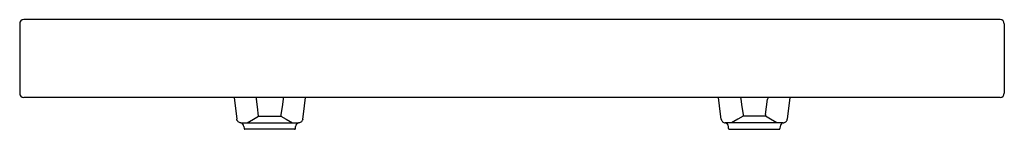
# Model space of a CAD drawing. Header units: millimetres. Extents: x 647.35 to 648.55, y 937.86 to 938.
import ezdxf

# ---------------------------------------------------------------- set-up
doc = ezdxf.new("R2010")
doc.units = ezdxf.units.MM
doc.layers.add('SANINDUSA', color=3, linetype='Continuous')

msp = doc.modelspace()

# ---------------------------------------------------------------- linework, layer by layer
at = {"layer": 'SANINDUSA'}
for p, q in [((648.5402, 937.9951), (647.3502, 937.9951)), ((647.3452, 937.9901), (647.3452, 937.9051)), ((648.5452, 937.9901), (648.5452, 937.9051)), ((648.5402, 937.9001), (647.3502, 937.9001)), ((647.6065, 937.9001), (647.6098, 937.8733)), ((648.284, 937.9001), (648.2806, 937.8733)), ((647.6364, 937.877), (647.6636, 937.877)), ((647.6636, 937.8793), (647.6636, 937.877)), ((648.2268, 937.8793), (648.2268, 937.877)), ((648.2541, 937.877), (648.2268, 937.877)), ((648.2541, 937.8793), (648.2541, 937.877)), ((647.6148, 937.869), (647.6852, 937.869)), ((647.6185, 937.8645), (647.6187, 937.8619)), ((647.65, 937.861), (647.6197, 937.861)), ((647.6219, 937.869), (647.6224, 937.8691)), ((647.6803, 937.861), (647.65, 937.861)), ((647.6776, 937.8691), (647.6781, 937.869)), ((647.6813, 937.8619), (647.6815, 937.8645)), ((648.2757, 937.869), (648.2052, 937.869)), ((648.2091, 937.8619), (648.209, 937.8645)), ((648.2101, 937.861), (648.2404, 937.861)), ((648.2128, 937.8691), (648.2124, 937.869)), ((648.2404, 937.861), (648.2708, 937.861)), ((648.2685, 937.869), (648.2681, 937.8691)), ((648.2719, 937.8645), (648.2718, 937.8619))]:
    msp.add_line(p, q, dxfattribs=at)
at = {"layer": 'SANINDUSA', "flags": 128}
for points in [[(647.6334, 937.9001), (647.6334, 937.9), (647.6333, 937.8995), (647.6335, 937.8985), (647.6337, 937.8977)], [(647.6364, 937.877), (647.635, 937.8885), (647.6337, 937.8977)], [(647.6663, 937.8977), (647.665, 937.8885), (647.6636, 937.8793)], [(647.6666, 937.9001), (647.6666, 937.9), (647.6667, 937.8995), (647.6665, 937.8985), (647.6663, 937.8977)], [(647.6902, 937.8733), (647.691, 937.8797), (647.6935, 937.9001)], [(648.2003, 937.8733), (648.1995, 937.8797), (648.1969, 937.9001)], [(648.2239, 937.9001), (648.2238, 937.9), (648.2238, 937.8995), (648.224, 937.8985), (648.2242, 937.8977)], [(648.2242, 937.8977), (648.2255, 937.8885), (648.2268, 937.8793)], [(648.2541, 937.8793), (648.2554, 937.8885), (648.2567, 937.8977)], [(648.257, 937.9001), (648.2571, 937.9), (648.2571, 937.8995), (648.2569, 937.8985), (648.2567, 937.8977)], [(647.6148, 937.869), (647.6139, 937.869), (647.613, 937.8693), (647.6122, 937.8697), (647.6115, 937.8702), (647.6109, 937.8709), (647.6104, 937.8716), (647.61, 937.8724), (647.6098, 937.8733)], [(647.6224, 937.8691), (647.63, 937.8734), (647.6364, 937.877)], [(647.6636, 937.877), (647.67, 937.8734), (647.6776, 937.8691)], [(647.6902, 937.8733), (647.69, 937.8724), (647.6896, 937.8716), (647.6891, 937.8708), (647.6885, 937.8702), (647.6878, 937.8697), (647.687, 937.8693), (647.6861, 937.869), (647.6852, 937.869)], [(648.2003, 937.8733), (648.2005, 937.8724), (648.2008, 937.8716), (648.2013, 937.8708), (648.2019, 937.8702), (648.2027, 937.8697), (648.2035, 937.8693), (648.2043, 937.869), (648.2052, 937.869)], [(648.2268, 937.877), (648.2205, 937.8734), (648.2128, 937.8691)], [(648.2681, 937.8691), (648.2604, 937.8734), (648.2541, 937.877)], [(648.2757, 937.869), (648.2766, 937.869), (648.2774, 937.8693), (648.2782, 937.8697), (648.279, 937.8702), (648.2796, 937.8709), (648.2801, 937.8716), (648.2804, 937.8724), (648.2806, 937.8733)]]:
    msp.add_lwpolyline(points, dxfattribs=at)
at = {"layer": 'SANINDUSA'}
for centre, radius, start, end in [((647.3502, 937.9901), 0.005, 90, 180), ((648.5402, 937.9901), 0.005, 0, 90), ((647.3502, 937.9051), 0.005, 180, 270), ((648.5402, 937.9051), 0.005, 270, 0), ((647.6135, 937.8642), 0.00494, 3.3442, 75.4335), ((647.6197, 937.862), 0.001, 183.5, 270), ((647.6803, 937.862), 0.001, 270, 356.5), ((647.6865, 937.8641), 0.00499, 104.6373, 176.1562), ((648.204, 937.8641), 0.00499, 3.8438, 75.3627), ((648.2101, 937.862), 0.001, 183.5, 270), ((648.2708, 937.862), 0.001, 270, 356.5), ((648.2769, 937.8642), 0.00494, 104.5665, 176.6558)]:
    msp.add_arc(centre, radius, start, end, dxfattribs=at)

doc.saveas('drawing.dxf')
